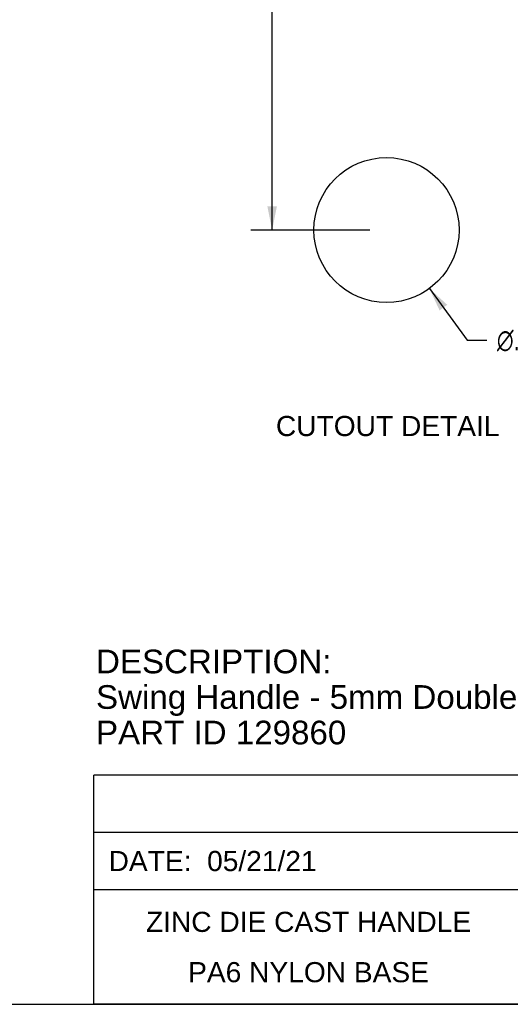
# Model space of a CAD drawing. Header units: inches. Extents: x 0 to 15.7, y 0 to 12.1.
# Tile 7 of 13: x 7.9 to 10.8, y 0 to 5.9. Entities that reach past the tile are written whole.
import ezdxf

# ---------------------------------------------------------------- set-up
doc = ezdxf.new("R2010")
doc.units = ezdxf.units.IN
doc.header["$LTSCALE"] = 0.864286
doc.header["$MEASUREMENT"] = 0
doc.layers.get('0').update_dxf_attribs({"linetype": 'CONTINUOUS'})
doc.styles.get("Standard").update_dxf_attribs({"font": 'arial.ttf'})
doc.styles.add('TEXTSTYLE_1', font='gdt', dxfattribs={"width": 0.8})
doc.dimstyles.new('DIMSTYLE_1', dxfattribs={"dimtxt": 0.121429, "dimasz": 0.142857, "dimexe": 0.09, "dimexo": 0.07, "dimgap": 0.0425, "dimtad": 0, "dimtih": 1, "dimtoh": 1, "dimdec": 3, "dimzin": 4, "dimdsep": 46, "dimtxsty": 'Standard', "dimblk": '_FILLED', "dimblk1": '_FILLED', "dimblk2": '_FILLED', "dimcen": 0.09, "dimadec": 3, "dimazin": 1, "dimtfac": 1, "dimtdec": 3, "dimtofl": 0, "dimtmove": 0, "dimatfit": 3, "dimldrblk": '_FILLED', "dimfxl": 0, "dimtolj": 1, "dimtzin": 4, "dimarcsym": 0})
doc.dimstyles.new('DIMSTYLE_3', dxfattribs={"dimtxt": 0.121429, "dimasz": 0.142857, "dimexe": 0.09, "dimexo": 0.07, "dimgap": 0.09, "dimtad": 0, "dimtih": 1, "dimtoh": 1, "dimdec": 3, "dimzin": 4, "dimdsep": 46, "dimtxsty": 'Standard', "dimblk": '_FILLED', "dimblk1": '_FILLED', "dimblk2": '_FILLED', "dimcen": 0.09, "dimadec": 3, "dimazin": 1, "dimtfac": 1, "dimtdec": 3, "dimtofl": 0, "dimtmove": 0, "dimatfit": 1, "dimldrblk": '_FILLED', "dimfxl": 0, "dimtolj": 1, "dimtzin": 4, "dimarcsym": 0})

# ---------------------------------------------------------------- blocks, each defined once
blk = doc.blocks.new('_FILLED')
at = {"color": 0, "linetype": 'ByBlock'}
blk.add_solid([(0, 0), (-1, 0.2), (-1, -0.2)], dxfattribs=at)
blk = doc.blocks.new('*D4')
at = {"color": 2, "linetype": 'Continuous'}
for p, q in [((10.3267, 4.3192), (10.5549, 4.0077)), ((10.5549, 4.0077), (10.6728, 4.0077))]:
    blk.add_line(p, q, dxfattribs=at)
at = {"color": 2, "linetype": 'Continuous', "xscale": 0.1428571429, "yscale": 0.1428571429, "zscale": 0.1428571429, "rotation": 126.2296987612}
blk.add_blockref('_FILLED', (10.3267, 4.3192), dxfattribs=at)
at = {"color": 2, "linetype": 'Continuous', "insert": (10.7335, 4.0684), "char_height": 0.121429, "width": 0.491884, "attachment_point": 1, "line_spacing_factor": 0.9, "style": 'TEXTSTYLE_1'}
blk.add_mtext('{\\fgdt;n}\\fArial;.875', dxfattribs=at)
blk = doc.blocks.new('*D5')
at = {"color": 2, "linetype": 'Continuous'}
for p, q in [((9.9681, 8.2971), (9.2501, 8.2971)), ((9.3787, 8.2971), (9.3787, 6.6831)), ((9.3787, 4.6721), (9.3787, 6.2581)), ((9.9681, 4.6721), (9.2501, 4.6721))]:
    blk.add_line(p, q, dxfattribs=at)
at = {"color": 2, "linetype": 'Continuous', "xscale": 0.1428571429, "yscale": 0.1428571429, "zscale": 0.1428571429}
for p, rotation in [((9.3787, 8.2971), 90), ((9.3787, 4.6721), 270)]:
    blk.add_blockref('_FILLED', p, dxfattribs=dict(at, rotation=rotation))
at = {"color": 2, "linetype": 'Continuous', "insert": (9.3787, 6.6224), "char_height": 0.121429, "width": 0.56599, "attachment_point": 2, "line_spacing_factor": 0.9}
blk.add_mtext('3.625\\P\\fgdt;{\\fgdt;`}\\fArial;0.010', dxfattribs=at)

msp = doc.modelspace()

# ---------------------------------------------------------------- linework, layer by layer
at = {"color": 2, "linetype": 'Continuous'}
for p, q in [((15.7143, 1.3834), (8.3036, 1.3834)), ((8.3036, 0), (8.3036, 1.3834)), ((15.7143, 1.0374), (8.3036, 1.0374)), ((15.7143, 0.6917), (8.3036, 0.6917)), ((15.7143, 0), (8.3036, 0))]:
    msp.add_line(p, q, dxfattribs=at)
at = {"color": 7, "linetype": 'Continuous'}
msp.add_line((0, 0), (15.7143, 0), dxfattribs=at)
at = {"color": 3, "linetype": 'Continuous'}
msp.add_circle((10.0681, 4.6721), 0.4375, dxfattribs=at)

# ---------------------------------------------------------------- texts
at = {"color": 2, "linetype": 'Continuous'}
for s, insert, char_height, width, attachment_point, line_spacing_factor in [('CUTOUT DETAIL', (10.0754, 3.5503), 0.121429, 1.345194, 2, 0.9), ('DESCRIPTION:\\PSwing Handle - 5mm Double Bit Black w/ Key - Zinc Die Cast - Black\\PPART ID 129860', (8.317, 2.1401), 0.142857, 6.056824, 1, 0.9), ('DATE:  05/21/21', (8.3929, 0.9253), 0.121429, 1.252204, 1, 0.9), ('ZINC DIE CAST HANDLE\\PPA6 NYLON BASE', (9.5982, 0.5583), 0.121429, 1.956399, 2, 1.5)]:
    msp.add_mtext(s, dxfattribs=dict(at, insert=insert, char_height=char_height, width=width, attachment_point=attachment_point, line_spacing_factor=line_spacing_factor))

# ---------------------------------------------------------------- dimensions: what is measured, and where the dimension line sits
dim = msp.add_linear_dim(base=(9.3787, 4.6721), p1=(10.0381, 8.2971), p2=(10.0381, 4.6721), angle=270, text='<>\\P%%p0.010', dimstyle='DIMSTYLE_1', dxfattribs=at)
dim.commit()
dim.dimension.update_dxf_attribs({"geometry": '*D5', "text_midpoint": (9.3787, 6.4706), "dimtype": 160})
dim = msp.add_diameter_dim_2p(p1=(10.3267, 4.3192), p2=(9.8095, 5.0251), text='%%c<>', dimstyle='DIMSTYLE_3', override={"dimpost": '<>'}, dxfattribs=at)
dim.commit()
dim.dimension.update_dxf_attribs({"geometry": '*D4', "text_midpoint": (10.9794, 4.0077), "dimtype": 163})

doc.saveas('drawing.dxf')
